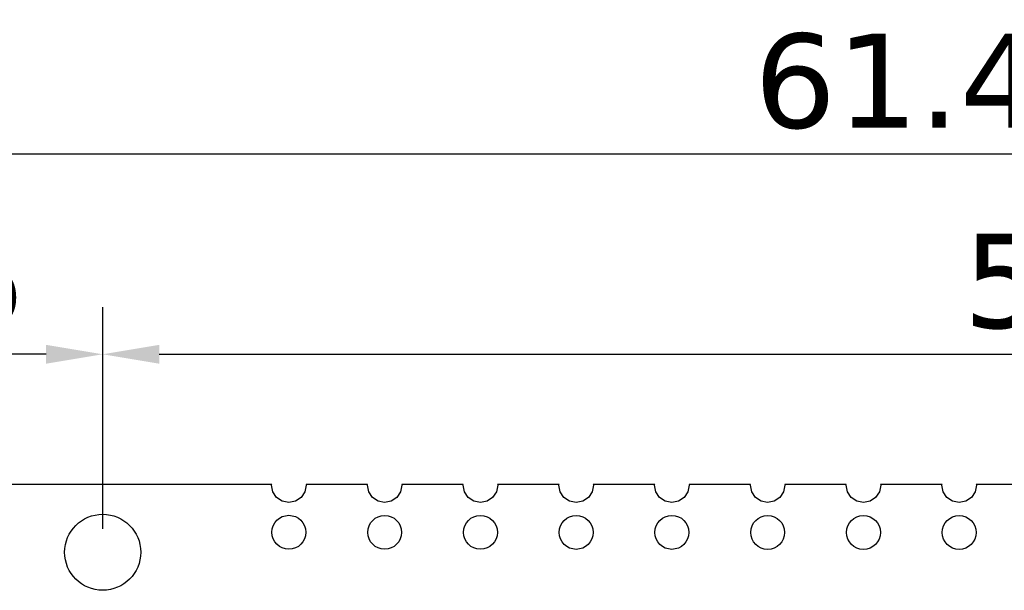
# Model space of a CAD drawing. Header units: millimetres. Extents: x 453.6 to 545.9, y 214.7 to 294.3.
# Tile 57 of 58: x 477.7 to 503.9, y 279.2 to 294.3. Entities that reach past the tile are written whole.
import ezdxf

# ---------------------------------------------------------------- set-up
doc = ezdxf.new("R2010")
doc.units = ezdxf.units.MM
doc.header["$LTSCALE"] = 30.734
doc.header["$PDMODE"] = 3
doc.header["$PDSIZE"] = 0.3125
doc.layers.get('0').update_dxf_attribs({"linetype": 'CONTINUOUS'})
doc.layers.get('Defpoints').update_dxf_attribs({"linetype": 'CONTINUOUS'})
doc.layers.add('dim', color=6, linetype='CONTINUOUS', lineweight=9)
doc.styles.add('Verdana', font='verdana.ttf', dxfattribs={"height": 2.5})
doc.dimstyles.new('aaaaaaaa 3.0', dxfattribs={"dimtxt": 2.5, "dimasz": 1.5, "dimexe": 1.25, "dimexo": 0.625, "dimtad": 1, "dimdec": 1, "dimzin": 9, "dimdsep": 46, "dimtxsty": 'Verdana', "dimcen": 0, "dimazin": 0, "dimtfac": 1, "dimtofl": 0, "dimtmove": 0, "dimatfit": 3, "dimfxl": 1, "dimlwd": 25, "dimlwe": 25, "dimarcsym": 0})

# ---------------------------------------------------------------- blocks, each defined once
blk = doc.blocks.new('*D43')
at = {"layer": 'Defpoints', "color": 0}
for p in [(470.333, 290.736), (470.333, 280.776), (531.743, 280.765)]:
    blk.add_point(p, dxfattribs=at)
at = {"layer": 'dim', "color": 0, "lineweight": 25}
for p, q in [((470.333, 281.401), (470.333, 291.986)), ((531.743, 281.39), (531.743, 291.986)), ((530.243, 290.736), (471.833, 290.736))]:
    blk.add_line(p, q, dxfattribs=at)
at = {"layer": 'dim', "color": 0}
for points in [[(471.833, 290.986), (471.833, 290.486), (470.333, 290.736)], [(530.243, 290.486), (530.243, 290.986), (531.743, 290.736)]]:
    blk.add_solid(points, dxfattribs=at)
at = {"layer": 'dim', "color": 0, "insert": (501.038, 292.66), "char_height": 2.5, "attachment_point": 5, "style": 'Verdana'}
blk.add_mtext('61.4', dxfattribs=at)
blk = doc.blocks.new('*D44')
at = {"layer": 'Defpoints', "color": 0}
for p in [(529.943, 285.426), (479.943, 280.174), (529.943, 280.165)]:
    blk.add_point(p, dxfattribs=at)
at = {"layer": 'dim', "color": 0, "lineweight": 25}
for p, q in [((479.943, 280.799), (479.943, 286.676)), ((529.943, 280.79), (529.943, 286.676)), ((481.443, 285.426), (528.443, 285.426))]:
    blk.add_line(p, q, dxfattribs=at)
at = {"layer": 'dim', "color": 0}
for points in [[(481.443, 285.676), (481.443, 285.176), (479.943, 285.426)], [(528.443, 285.176), (528.443, 285.676), (529.943, 285.426)]]:
    blk.add_solid(points, dxfattribs=at)
at = {"layer": 'dim', "color": 0, "insert": (504.943, 287.352), "char_height": 2.5, "attachment_point": 5, "style": 'Verdana'}
blk.add_mtext('50', dxfattribs=at)
blk = doc.blocks.new('*D51')
at = {"layer": 'Defpoints', "color": 0}
for p in [(470.333, 285.426), (470.333, 280.876), (479.943, 280.174)]:
    blk.add_point(p, dxfattribs=at)
at = {"layer": 'dim', "color": 0, "lineweight": 25}
for p, q in [((470.333, 281.501), (470.333, 286.676)), ((479.943, 280.799), (479.943, 286.676)), ((478.443, 285.426), (471.833, 285.426))]:
    blk.add_line(p, q, dxfattribs=at)
at = {"layer": 'dim', "color": 0}
for points in [[(471.833, 285.676), (471.833, 285.176), (470.333, 285.426)], [(478.443, 285.176), (478.443, 285.676), (479.943, 285.426)]]:
    blk.add_solid(points, dxfattribs=at)
at = {"layer": 'dim', "color": 0, "insert": (475.138, 287.352), "char_height": 2.5, "attachment_point": 5, "style": 'Verdana'}
blk.add_mtext('9.6', dxfattribs=at)

msp = doc.modelspace()

# ---------------------------------------------------------------- linework, layer by layer
at = {"linetype": 'Continuous'}
for p, q in [((484.429, 281.976), (471.433, 281.976)), ((484.424, 281.954), (484.429, 281.976)), ((484.459, 281.778), (484.424, 281.954)), ((485.342, 281.954), (485.307, 281.778)), ((485.337, 281.976), (485.342, 281.954)), ((486.969, 281.976), (485.337, 281.976)), ((486.964, 281.953), (486.969, 281.976)), ((486.999, 281.778), (486.964, 281.953)), ((487.882, 281.953), (487.847, 281.777)), ((487.877, 281.976), (487.882, 281.953)), ((489.509, 281.976), (487.877, 281.976)), ((489.504, 281.953), (489.509, 281.976)), ((489.539, 281.777), (489.504, 281.953)), ((490.422, 281.953), (490.387, 281.777)), ((490.417, 281.976), (490.422, 281.953)), ((492.049, 281.976), (490.417, 281.976)), ((492.044, 281.952), (492.049, 281.976)), ((492.079, 281.777), (492.044, 281.952)), ((492.962, 281.952), (492.927, 281.777)), ((492.957, 281.976), (492.962, 281.952)), ((494.589, 281.976), (492.957, 281.976)), ((494.584, 281.952), (494.589, 281.976)), ((494.619, 281.776), (494.584, 281.952)), ((495.502, 281.952), (495.467, 281.776)), ((495.497, 281.976), (495.502, 281.952)), ((497.129, 281.976), (495.497, 281.976)), ((497.124, 281.951), (497.129, 281.976)), ((497.159, 281.776), (497.124, 281.951)), ((498.042, 281.951), (498.007, 281.776)), ((498.037, 281.976), (498.042, 281.951)), ((499.669, 281.976), (498.037, 281.976)), ((499.664, 281.951), (499.669, 281.976)), ((499.699, 281.775), (499.664, 281.951)), ((500.582, 281.951), (500.547, 281.775)), ((500.577, 281.976), (500.582, 281.951)), ((502.209, 281.976), (500.577, 281.976)), ((502.204, 281.951), (502.209, 281.976)), ((502.239, 281.775), (502.204, 281.951)), ((503.122, 281.95), (503.087, 281.775)), ((503.117, 281.976), (503.122, 281.95)), ((504.749, 281.976), (503.117, 281.976)), ((484.558, 281.629), (484.459, 281.778)), ((484.707, 281.53), (484.558, 281.629)), ((485.207, 281.629), (485.058, 281.53)), ((485.307, 281.778), (485.207, 281.629)), ((487.098, 281.629), (486.999, 281.778)), ((487.247, 281.529), (487.098, 281.629)), ((487.747, 281.629), (487.598, 281.529)), ((487.847, 281.777), (487.747, 281.629)), ((489.638, 281.628), (489.539, 281.777)), ((489.787, 281.529), (489.638, 281.628)), ((490.287, 281.628), (490.138, 281.529)), ((490.387, 281.777), (490.287, 281.628)), ((492.178, 281.628), (492.079, 281.777)), ((492.327, 281.528), (492.178, 281.628)), ((492.827, 281.628), (492.678, 281.528)), ((492.927, 281.777), (492.827, 281.628)), ((494.718, 281.627), (494.619, 281.776)), ((494.867, 281.528), (494.718, 281.627)), ((495.367, 281.627), (495.218, 281.528)), ((495.467, 281.776), (495.367, 281.627)), ((497.258, 281.627), (497.159, 281.776)), ((497.407, 281.527), (497.258, 281.627)), ((497.907, 281.627), (497.758, 281.527)), ((498.007, 281.776), (497.907, 281.627)), ((499.798, 281.627), (499.699, 281.775)), ((499.947, 281.527), (499.798, 281.627)), ((500.447, 281.626), (500.298, 281.527)), ((500.547, 281.775), (500.447, 281.626)), ((502.338, 281.626), (502.239, 281.775)), ((502.487, 281.527), (502.338, 281.626)), ((502.987, 281.626), (502.838, 281.527)), ((503.087, 281.775), (502.987, 281.626)), ((484.883, 281.495), (484.707, 281.53)), ((485.058, 281.53), (484.883, 281.495)), ((487.423, 281.494), (487.247, 281.529)), ((487.598, 281.529), (487.423, 281.494)), ((489.963, 281.494), (489.787, 281.529)), ((490.138, 281.529), (489.963, 281.494)), ((492.503, 281.493), (492.327, 281.528)), ((492.678, 281.528), (492.503, 281.493)), ((495.043, 281.493), (494.867, 281.528)), ((495.218, 281.528), (495.043, 281.493)), ((497.583, 281.493), (497.407, 281.527)), ((497.758, 281.527), (497.583, 281.493)), ((500.123, 281.492), (499.947, 281.527)), ((500.298, 281.527), (500.123, 281.492)), ((502.663, 281.492), (502.487, 281.527)), ((502.838, 281.527), (502.663, 281.492))]:
    msp.add_line(p, q, dxfattribs=at)
for centre, radius in [((479.943, 280.174), 1.009), ((484.883, 280.704), 0.45), ((487.423, 280.703), 0.45), ((489.963, 280.703), 0.45), ((492.503, 280.702), 0.45), ((495.043, 280.702), 0.45), ((497.583, 280.701), 0.45), ((500.123, 280.701), 0.45), ((502.663, 280.7), 0.45)]:
    msp.add_circle(centre, radius, dxfattribs=at)

# ---------------------------------------------------------------- dimensions: what is measured, and where the dimension line sits
at = {"layer": 'dim'}
dim = msp.add_linear_dim(base=(470.333, 290.736), p1=(531.743, 280.765), p2=(470.333, 280.776), dimstyle='aaaaaaaa 3.0', dxfattribs=at)
dim.commit()
dim.dimension.update_dxf_attribs({"geometry": '*D43', "text_midpoint": (501.038, 290.736), "dimtype": 160})
for base, p2, picture, middle in [((470.333, 285.426), (470.333, 280.876), '*D51', (475.138, 287.352)), ((529.943, 285.426), (529.943, 280.165), '*D44', (504.943, 287.352))]:
    dim = msp.add_linear_dim(base=base, p1=(479.943, 280.174), p2=p2, dimstyle='aaaaaaaa 3.0', dxfattribs=at)
    dim.commit()
    dim.dimension.update_dxf_attribs({"geometry": picture, "text_midpoint": middle})

doc.saveas('drawing.dxf')
